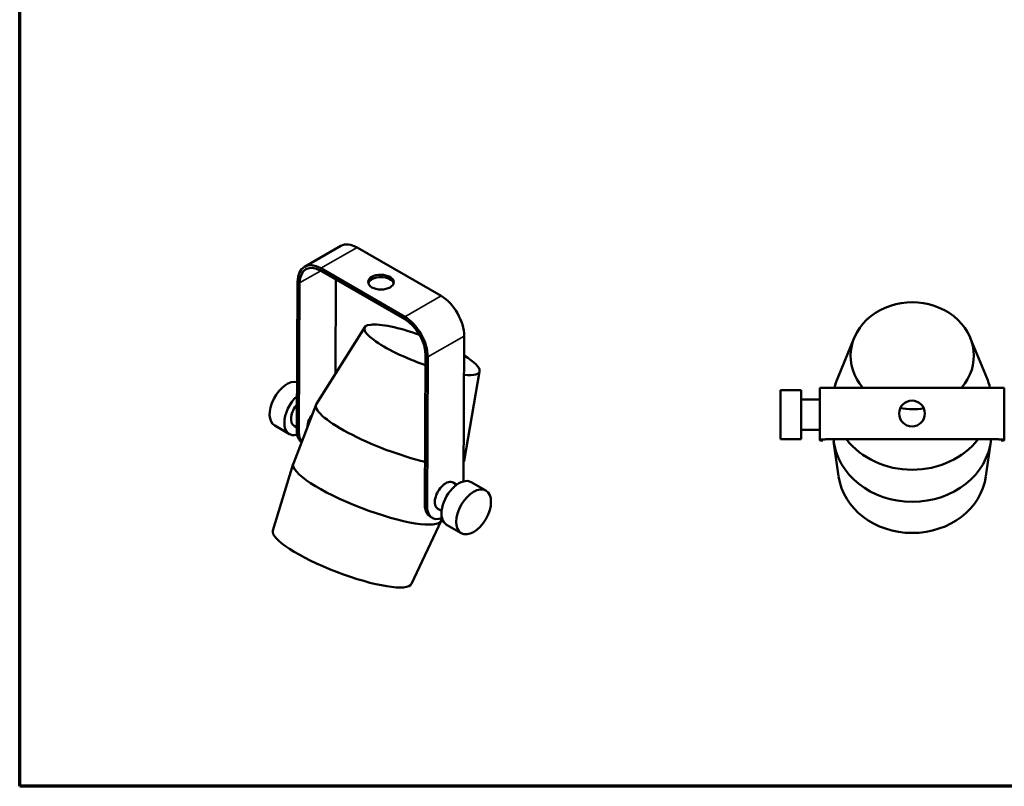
# Paper-space layout 'Sheet_1' of a CAD drawing. Header units: millimetres. Extents: x 0.8 to 38.6, y 0.8 to 38.6.
# Tile 1 of 3: x 0.8 to 20.4, y 0.8 to 16. Entities that reach past the tile are written whole.
import ezdxf

# ---------------------------------------------------------------- set-up
doc = ezdxf.new("R2010")
doc.units = ezdxf.units.MM
for name, color, linetype, lineweight in [('Border (ISO)', 7, 'Continuous', 70), ('Visible (ISO)', 7, 'Continuous', 50), ('Visible Narrow (ISO)', 7, 'Continuous', 35)]:
    doc.layers.add(name, color=color, linetype=linetype, lineweight=lineweight)

# ---------------------------------------------------------------- blocks, each defined once
blk = doc.blocks.new('Borders Chauvet')
at = {"layer": 'Border (ISO)'}
for p, q in [((0.787, 0.787), (0.787, 38.583)), ((38.583, 0.787), (0.787, 0.787))]:
    blk.add_line(p, q, dxfattribs=at)

psp = doc.layouts.new('Sheet_1')

# ---------------------------------------------------------------- linework, layer by layer
at = {"layer": 'Visible (ISO)'}
for p, q in [((6.45, 11.123), (7.174, 11.536)), ((7.499, 11.504), (9.169, 10.54)), ((8.445, 10.126), (6.775, 11.091)), ((8.445, 10.078), (6.775, 11.042)), ((6.299, 7.859), (6.313, 10.824)), ((6.341, 7.834), (6.355, 10.8)), ((7.077, 10.868), (7.068, 8.997)), ((7.65, 9.919), (6.688, 8.394)), ((9.612, 6.852), (9.626, 9.742)), ((17.385, 9.71), (17.056, 8.912)), ((19.691, 9.71), (20.02, 8.912)), ((8.86, 9.353), (8.847, 6.388)), ((8.902, 9.329), (8.888, 6.364)), ((9.934, 9.04), (9.625, 7.264)), ((15.915, 8.668), (15.915, 7.689)), ((15.915, 8.668), (16.329, 8.668)), ((16.329, 7.689), (16.329, 8.668)), ((16.703, 8.71), (16.703, 7.687)), ((17.352, 8.714), (19.714, 8.714)), ((20.364, 7.687), (20.364, 8.71)), ((16.703, 8.48), (16.329, 8.48)), ((6.23, 7.207), (6.682, 8.381)), ((5.86, 7.963), (6.152, 7.794)), ((6.3, 7.926), (6.246, 7.957)), ((16.703, 7.877), (16.329, 7.877)), ((15.915, 7.689), (16.329, 7.689)), ((16.703, 7.667), (16.703, 7.687)), ((16.703, 7.667), (16.703, 7.667)), ((16.703, 7.667), (16.762, 7.667)), ((16.762, 7.667), (16.762, 7.687)), ((16.762, 7.667), (16.762, 7.667)), ((17.072, 6.953), (16.975, 7.646)), ((19.714, 7.69), (17.352, 7.69)), ((19.714, 7.69), (17.352, 7.69)), ((20.004, 6.953), (20.101, 7.646)), ((20.305, 7.687), (20.305, 7.667)), ((20.305, 7.667), (20.305, 7.667)), ((20.364, 7.667), (20.305, 7.667)), ((20.364, 7.687), (20.364, 7.667)), ((20.364, 7.667), (20.364, 7.667)), ((9.614, 7.232), (9.621, 7.25)), ((5.823, 5.875), (6.228, 7.202)), ((9.479, 6.786), (9.407, 6.828)), ((9.766, 6.838), (10.058, 6.669)), ((9.178, 6.264), (9.106, 6.306)), ((8.578, 4.815), (9.167, 6.071)), ((8.994, 6.127), (8.953, 6.151)), ((9.169, 6.076), (9.186, 6.12)), ((9.276, 5.99), (9.569, 5.821))]:
    psp.add_line(p, q, dxfattribs=at)
for centre, major_axis, ratio, start_param, end_param in [((7.496, 10.972), (-0.322, 0.564), 0.580469, 5.50051, 6.283185), ((6.773, 10.559), (-0.322, 0.564), 0.580469, 5.50051, 7.071306), ((6.773, 10.559), (-0.293, 0.513), 0.580469, 5.50051, 7.071306), ((7.972, 10.767), (0.256, -0.001), 0.574215, 0.165265, 2.976328), ((9.167, 10.008), (0.322, -0.564), 0.580469, 0.788121, 2.358917), ((18.538, 9.351), (-1.225, 0), 0.868255, 2.499276, 6.925502), ((8.788, 9.469), (-1.143, 0.44), 0.214853, 4.837673, 7.999184), ((8.443, 9.594), (-0.322, 0.564), 0.580469, 3.929714, 5.50051), ((8.443, 9.594), (-0.293, 0.513), 0.580469, 3.929714, 5.50051), ((8.788, 9.469), (1.143, -0.44), 0.214853, 5.610035, 7.119058), ((6.104, 8.387), (-0.245, -0.424), 0.57735, 3.313185, 6.283185), ((18.538, 8.451), (-1.575, 0), 0.868255, 5.938665, 6.090017), ((18.538, 8.451), (1.575, 0), 0.868255, 0.193143, 0.34452), ((17.352, 8.71), (-0.65, 0), 0.005417, 4.712389, 6.283185), ((19.714, 8.71), (0.65, 0), 0.005417, 0, 1.570796), ((6.397, 8.218), (-0.245, -0.424), 0.57735, 4.20256, 6.803614), ((18.533, 8.202), (0.256, 0), 0.999985, 0.000625, 3.140968), ((6.397, 8.218), (-0.151, -0.261), 0.57735, 4.388831, 6.283185), ((8.151, 7.815), (-1.47, 0.566), 0.214853, 6.240717, 8.430548), ((18.538, 9.351), (-1.225, 0), 0.868255, 1.375567, 1.758836), ((6.703, 8.041), (0.138, 0.239), 0.57735, 1.325855, 2.348655), ((6.661, 8.065), (-0.256, -0.443), 0.57735, 5.492371, 6.232188), ((6.703, 8.041), (-0.256, -0.443), 0.57735, 5.492371, 6.06084), ((17.352, 7.687), (-0.65, 0), 0.005417, 4.712389, 6.283185), ((17.352, 7.687), (-0.591, 0), 0.005417, 4.712389, 6.283185), ((18.538, 7.812), (1.575, 0), 0.868255, 3.231342, 6.193404), ((18.538, 8.451), (-1.575, 0), 0.868255, 0.59017, 2.551413), ((19.714, 7.687), (0.591, 0), 0.005417, 0, 1.570796), ((19.714, 7.687), (0.65, 0), 0.005417, 0, 1.570796), ((8.151, 7.815), (1.47, -0.566), 0.214853, 6.239691, 6.325653), ((7.699, 6.641), (1.47, -0.566), 0.214853, 3.141617, 6.283161), ((9.257, 6.567), (0.151, 0.261), 0.57735, 0, 3.141593), ((9.521, 6.414), (0.245, 0.424), 0.57735, 0, 3.141593), ((18.538, 7.108), (-1.476, 0), 0.868255, 0.121554, 3.020039), ((9.208, 6.595), (-0.256, -0.443), 0.57735, 5.492371, 6.283185), ((9.25, 6.57), (-0.256, -0.443), 0.57735, 5.492371, 6.889226), ((7.202, 5.349), (-1.378, 0.53), 0.214853, 0.015243, 3.12635)]:
    psp.add_ellipse(centre, major_axis=major_axis, ratio=ratio, start_param=start_param, end_param=end_param, dxfattribs=at)
for centre, major_axis, ratio in [((7.972, 10.815), (0.256, -0.001), 0.574215), ((18.533, 8.202), (0.256, 0), 0.999985), ((9.814, 6.245), (0.245, 0.424), 0.57735)]:
    psp.add_ellipse(centre, major_axis=major_axis, ratio=ratio, dxfattribs=at)
at = {"layer": 'Visible Narrow (ISO)'}
for p, q in [((7.499, 11.504), (6.775, 11.091)), ((6.355, 10.8), (6.777, 11.041)), ((6.775, 11.042), (6.775, 11.091)), ((6.355, 10.8), (6.313, 10.824)), ((8.445, 10.126), (9.169, 10.54)), ((8.445, 10.078), (8.445, 10.126)), ((8.902, 9.329), (9.626, 9.742)), ((8.86, 9.353), (8.902, 9.329)), ((6.299, 7.859), (6.341, 7.834)), ((8.847, 6.388), (8.888, 6.364))]:
    psp.add_line(p, q, dxfattribs=at)

# ---------------------------------------------------------------- block references
psp.add_blockref('Borders Chauvet', (0, 0))

doc.saveas('drawing.dxf')
